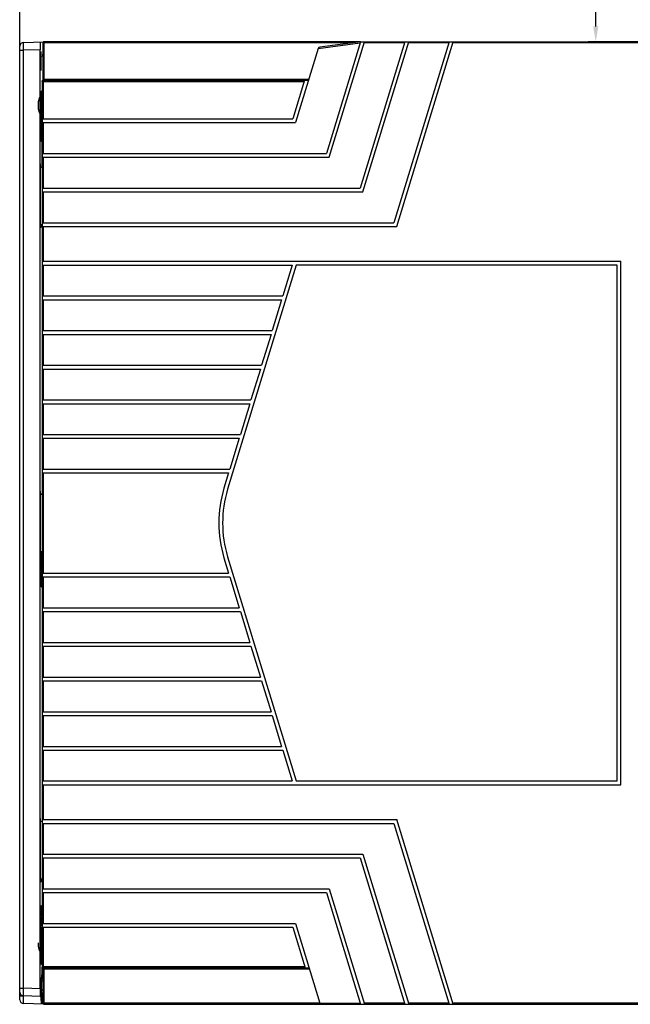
# Model space of a CAD drawing. Header units: millimetres. Extents: x -2013 to 423, y -990 to -169.
# Tile 42 of 50: x -258 to -99, y -578 to -322. Entities that reach past the tile are written whole.
import ezdxf

# ---------------------------------------------------------------- set-up
doc = ezdxf.new("R2010")
doc.units = ezdxf.units.MM
doc.header["$LTSCALE"] = 30.734
doc.header["$PDMODE"] = 3
doc.header["$PDSIZE"] = 2
doc.layers.get('0').update_dxf_attribs({"linetype": 'CONTINUOUS'})
doc.layers.get('Defpoints').update_dxf_attribs({"linetype": 'CONTINUOUS'})
doc.layers.add('02___PRT_ALL_AXES', color=7, linetype='CONTINUOUS')
doc.styles.get("Standard").update_dxf_attribs({"font": 'txt', "width": 0.707})
doc.dimstyles.get("Standard").update_dxf_attribs({"dimtxt": 3.5, "dimasz": 4, "dimexe": 2, "dimexo": 0, "dimtad": 1, "dimdsep": 46, "dimtxsty": 'Standard', "dimcen": 0.09, "dimclrt": 5, "dimadec": 0, "dimazin": 0, "dimtol": 1, "dimtp": 0.01, "dimtm": 0.01, "dimtfac": 1, "dimtofl": 0, "dimtmove": 0, "dimatfit": 3, "dimfxl": 0, "dimtolj": 1, "dimarcsym": 0})

# ---------------------------------------------------------------- blocks, each defined once
blk = doc.blocks.new('*D0')
at = {"color": 0, "lineweight": -2}
for p, q in [((-257.53, -329.98), (-257.53, -268.76)), ((-253.53, -270.76), (-151.95, -270.76)), ((-31.53, -270.76), (-140.09, -270.76)), ((-27.53, -328.11), (-27.53, -268.76))]:
    blk.add_line(p, q, dxfattribs=at)
at = {"color": 0}
for points in [[(-253.53, -270.1), (-253.53, -271.43), (-257.53, -270.76)], [(-31.53, -270.1), (-31.53, -271.43), (-27.53, -270.76)]]:
    blk.add_solid(points, dxfattribs=at)
at = {"layer": 'Defpoints', "color": 0}
for p in [(-27.53, -270.76), (-27.53, -328.11), (-257.53, -329.98)]:
    blk.add_point(p, dxfattribs=at)
at = {"color": 0, "insert": (-146.02, -270.76), "char_height": 3.5, "attachment_point": 5}
blk.add_mtext('\\A1;{\\H1.7143x;230}', dxfattribs=at)
blk = doc.blocks.new('*D21')
at = {"color": 0, "lineweight": -2}
for p, q in [((-75.23, -280.41), (-110.03, -280.41)), ((-108.03, -284.41), (-108.03, -300.05)), ((-108.03, -323.81), (-108.03, -308.17)), ((-68.23, -327.81), (-110.03, -327.81))]:
    blk.add_line(p, q, dxfattribs=at)
at = {"color": 0}
for points in [[(-108.7, -284.41), (-107.37, -284.41), (-108.03, -280.41)], [(-108.7, -323.81), (-107.37, -323.81), (-108.03, -327.81)]]:
    blk.add_solid(points, dxfattribs=at)
at = {"layer": 'Defpoints', "color": 0}
for p in [(-75.23, -280.41), (-108.03, -327.81), (-68.23, -327.81)]:
    blk.add_point(p, dxfattribs=at)
at = {"color": 0, "insert": (-108.03, -304.11), "char_height": 3.5, "attachment_point": 5}
blk.add_mtext('\\A1;{\\fSimSun|b0|i0|c134|p2;\\H1.7143x;（\\Ftxt|c134;60\\fSimSun|b0|i0|c134|p2;）}', dxfattribs=at)

msp = doc.modelspace()

# ---------------------------------------------------------------- linework, layer by layer
at = {"linetype": 'Continuous'}
for p, q in [((-257.53, -576.64), (-257.53, -328.98)), ((-256.56, -327.98), (-251.37, -327.85)), ((-256.53, -329.98), (-256.56, -327.98)), ((-252.24, -329.87), (-256.53, -329.98)), ((-252.24, -573.75), (-252.24, -329.87)), ((-251.53, -328.03), (-251.54, -328.11)), ((-251.54, -328.11), (-251.54, -337.53)), ((-251.53, -328.11), (-251.54, -328.11)), ((-251.24, -327.81), (-251.24, -328.1)), ((-169.17, -327.81), (-251.24, -327.81)), ((-251.24, -328.1), (-251.24, -337.52)), ((-171.28, -328.1), (-251.24, -328.1)), ((-180.07, -329.56), (-185.95, -348.81)), ((-180.07, -329.56), (-169.17, -328.13)), ((-169.08, -327.81), (-179.65, -329.2)), ((-169.08, -327.81), (-177.94, -356.81)), ((-177.2, -357.81), (-168.03, -327.81)), ((-157.57, -327.81), (-169.19, -365.81)), ((-169.08, -327.81), (-48.03, -327.81)), ((-168.45, -366.81), (-156.53, -327.81)), ((-157.67, -328.11), (-168.12, -328.11)), ((-146.07, -327.81), (-160.44, -374.81)), ((-159.7, -375.81), (-145.03, -327.81)), ((-146.16, -328.11), (-156.62, -328.11)), ((-48.03, -328.11), (-145.12, -328.11)), ((-257.53, -329.98), (-256.53, -329.98)), ((-256.53, -573.64), (-256.53, -329.98)), ((-251.54, -337.53), (-251.54, -337.53)), ((-251.24, -337.52), (-182.5, -337.52)), ((-251.72, -338.11), (-251.72, -338.97)), ((-251.72, -338.11), (-183.73, -338.11)), ((-251.72, -338.97), (-251.68, -339.09)), ((-251.68, -339.09), (-251.68, -350.52)), ((-251.64, -347.81), (-251.64, -338.11)), ((-251.55, -337.79), (-251.55, -337.84)), ((-251.5, -337.82), (-251.42, -337.81)), ((-251.42, -337.81), (-182.59, -337.81)), ((-251.42, -337.82), (-251.34, -337.81)), ((-251.34, -347.81), (-251.34, -337.81)), ((-183.64, -337.81), (-186.69, -347.81)), ((-251.98, -351.88), (-251.98, -341.77)), ((-251.98, -341.77), (-251.68, -341.77)), ((-251.95, -340.77), (-251.68, -340.5)), ((-251.95, -340.77), (-251.68, -340.77)), ((-251.64, -557.81), (-251.64, -347.81)), ((-251.64, -347.81), (-186.69, -347.81)), ((-251.64, -348.81), (-185.95, -348.81)), ((-251.34, -356.81), (-251.34, -348.81)), ((-251.68, -350.52), (-251.72, -350.67)), ((-251.72, -360.31), (-251.72, -350.67)), ((-251.95, -353.6), (-251.72, -353.83)), ((-251.64, -356.81), (-177.94, -356.81)), ((-251.64, -357.81), (-177.2, -357.81)), ((-251.34, -365.81), (-251.34, -357.81)), ((-252.18, -360.46), (-251.7, -360.3)), ((-252.15, -375.06), (-252.15, -360.56)), ((-252.07, -360.17), (-252.07, -360.36)), ((-252.07, -360.36), (-252.07, -360.43)), ((-251.7, -360.3), (-251.7, -375.32)), ((-251.64, -365.81), (-169.19, -365.81)), ((-251.64, -366.81), (-168.45, -366.81)), ((-251.34, -374.81), (-251.34, -366.81)), ((-252.18, -375.16), (-251.7, -375.32)), ((-252.15, -375.26), (-252.15, -375.06)), ((-252.15, -375.45), (-252.15, -375.26)), ((-251.72, -375.31), (-251.72, -445.31)), ((-251.64, -374.81), (-160.44, -374.81)), ((-251.64, -375.81), (-159.7, -375.81)), ((-251.34, -384.81), (-251.34, -375.81)), ((-252.09, -376.04), (-252.1, -376.07)), ((-251.64, -384.81), (-101.5, -384.81)), ((-251.64, -385.81), (-186.81, -385.81)), ((-251.34, -393.81), (-251.34, -385.81)), ((-251.64, -393.81), (-189.26, -393.81)), ((-251.64, -394.81), (-189.56, -394.81)), ((-251.34, -402.81), (-251.34, -394.81)), ((-251.64, -402.81), (-192.01, -402.81)), ((-251.64, -403.81), (-192.31, -403.81)), ((-251.34, -411.81), (-251.34, -403.81)), ((-251.64, -411.81), (-194.76, -411.81)), ((-251.64, -412.81), (-195.06, -412.81)), ((-251.34, -420.81), (-251.34, -412.81)), ((-251.64, -420.81), (-197.51, -420.81)), ((-251.64, -421.81), (-197.82, -421.81)), ((-251.34, -429.81), (-251.34, -421.81)), ((-251.64, -429.81), (-200.26, -429.81)), ((-251.64, -430.81), (-200.57, -430.81)), ((-251.34, -438.81), (-251.34, -430.81)), ((-251.64, -438.81), (-203.01, -438.81)), ((-251.64, -439.81), (-203.32, -439.81)), ((-251.34, -465.81), (-251.34, -439.81)), ((-251.7, -445.3), (-252.18, -445.46)), ((-252.15, -460.06), (-252.15, -445.56)), ((-252.07, -445.17), (-252.07, -445.36)), ((-252.07, -445.36), (-252.07, -445.43)), ((-251.7, -445.3), (-251.7, -460.32)), ((-252.18, -460.16), (-251.7, -460.32)), ((-252.15, -460.26), (-252.15, -460.06)), ((-252.15, -460.45), (-252.15, -460.26)), ((-251.94, -460.35), (-251.87, -460.26)), ((-251.72, -460.31), (-251.72, -530.31)), ((-252.09, -461.04), (-252.1, -461.07)), ((-251.94, -460.35), (-251.92, -460.61)), ((-251.92, -460.61), (-251.88, -460.86)), ((-251.88, -460.86), (-251.8, -461.1)), ((-251.8, -461.1), (-251.72, -461.27)), ((-251.99, -465.83), (-251.99, -463.79)), ((-251.99, -463.79), (-251.72, -463.93)), ((-251.7, -465.69), (-251.99, -465.83)), ((-251.64, -465.81), (-203.32, -465.81)), ((-251.64, -466.81), (-203.01, -466.81)), ((-251.34, -474.81), (-251.34, -466.81)), ((-251.72, -469.56), (-251.94, -469.27)), ((-251.64, -474.81), (-200.57, -474.81)), ((-251.64, -475.81), (-200.26, -475.81)), ((-251.34, -483.81), (-251.34, -475.81)), ((-251.64, -483.81), (-197.82, -483.81)), ((-251.64, -484.81), (-197.51, -484.81)), ((-251.34, -492.81), (-251.34, -484.81)), ((-251.64, -492.81), (-195.06, -492.81)), ((-251.64, -493.81), (-194.76, -493.81)), ((-251.34, -501.81), (-251.34, -493.81)), ((-251.64, -501.81), (-192.31, -501.81)), ((-251.64, -502.81), (-192.01, -502.81)), ((-251.34, -510.81), (-251.34, -502.81)), ((-251.64, -510.81), (-189.56, -510.81)), ((-251.64, -511.81), (-189.26, -511.81)), ((-251.34, -519.81), (-251.34, -511.81)), ((-251.64, -519.81), (-186.81, -519.81)), ((-251.64, -520.81), (-101.5, -520.81)), ((-251.34, -529.81), (-251.34, -520.81)), ((-251.7, -530.3), (-252.18, -530.46)), ((-252.15, -545.06), (-252.15, -530.56)), ((-252.07, -530.17), (-252.07, -530.36)), ((-252.07, -530.36), (-252.07, -530.43)), ((-251.7, -530.3), (-251.7, -545.32)), ((-251.64, -529.81), (-159.7, -529.81)), ((-251.64, -530.81), (-160.44, -530.81)), ((-251.34, -538.81), (-251.34, -530.81)), ((-160.44, -530.81), (-146.07, -577.81)), ((-145.03, -577.81), (-159.7, -529.81)), ((-251.64, -538.81), (-168.45, -538.81)), ((-168.45, -538.81), (-156.53, -577.81)), ((-251.64, -539.81), (-169.19, -539.81)), ((-251.34, -547.81), (-251.34, -539.81)), ((-169.19, -539.81), (-157.57, -577.81)), ((-252.18, -545.16), (-251.7, -545.32)), ((-252.15, -545.26), (-252.15, -545.06)), ((-252.15, -545.45), (-252.15, -545.26)), ((-252.09, -546.04), (-252.1, -546.07)), ((-251.72, -545.31), (-251.72, -555.45)), ((-251.64, -547.81), (-177.2, -547.81)), ((-251.64, -548.81), (-177.94, -548.81)), ((-251.34, -556.81), (-251.34, -548.81)), ((-177.94, -548.81), (-169.08, -577.81)), ((-177.2, -547.81), (-168.03, -577.81)), ((-251.95, -552.27), (-251.72, -552.04)), ((-252.06, -555.29), (-252.04, -554.78)), ((-251.98, -554.71), (-252.04, -554.78)), ((-251.72, -554.78), (-252.04, -554.78)), ((-251.98, -554.71), (-251.98, -554.48)), ((-251.98, -554.71), (-251.7, -554.71)), ((-252.06, -555.29), (-252.06, -557.33)), ((-251.72, -555.29), (-252.06, -555.29)), ((-252.04, -557.84), (-252.06, -557.33)), ((-252.06, -557.33), (-251.68, -557.33)), ((-251.68, -555.6), (-251.72, -555.45)), ((-251.68, -555.6), (-251.68, -567.03)), ((-251.64, -556.81), (-185.95, -556.81)), ((-185.95, -556.81), (-179.62, -577.53)), ((-251.98, -557.91), (-252.04, -557.84)), ((-252.04, -557.84), (-251.64, -557.84)), ((-251.98, -565.14), (-251.98, -557.91)), ((-251.98, -557.91), (-251.64, -557.91)), ((-251.64, -568.01), (-251.64, -557.81)), ((-251.64, -557.81), (-186.69, -557.81)), ((-251.34, -568.31), (-251.34, -557.81)), ((-186.69, -557.81), (-183.48, -568.31)), ((-251.94, -567.11), (-251.95, -567.35)), ((-251.72, -567.58), (-251.95, -567.35)), ((-251.68, -567.03), (-251.72, -567.15)), ((-251.72, -567.15), (-251.72, -568.01)), ((-251.8, -570.16), (-251.68, -570.04)), ((-251.78, -570.31), (-251.8, -570.16)), ((-251.72, -568.01), (-183.58, -568.01)), ((-251.68, -570.04), (-251.68, -568.15)), ((-251.66, -570.2), (-251.68, -570.04)), ((-251.64, -570.25), (-251.66, -570.2)), ((-251.6, -570.34), (-251.64, -570.25)), ((-251.54, -568.59), (-251.54, -568.59)), ((-251.54, -568.59), (-251.54, -577.51)), ((-251.5, -568.3), (-251.42, -568.31)), ((-251.42, -568.3), (-251.34, -568.31)), ((-251.42, -568.31), (-182.44, -568.31)), ((-251.24, -568.6), (-251.24, -577.52)), ((-251.24, -568.6), (-182.35, -568.6)), ((-251.84, -571.46), (-251.83, -571.2)), ((-251.84, -571.76), (-251.84, -571.46)), ((-251.84, -574.17), (-251.84, -571.76)), ((-251.54, -571.76), (-251.84, -571.76)), ((-251.54, -570.41), (-251.6, -570.34)), ((-257.53, -573.64), (-256.53, -573.64)), ((-256.56, -575.64), (-256.53, -573.64)), ((-252.24, -573.75), (-256.53, -573.64)), ((-252.15, -574.76), (-252.15, -573.31)), ((-252.15, -573.31), (-252.02, -573.31)), ((-252.02, -573.31), (-252.02, -575.76)), ((-251.84, -574.43), (-251.84, -574.17)), ((-251.54, -574.17), (-251.84, -574.17)), ((-251.83, -575.08), (-251.83, -575)), ((-251.62, -575.34), (-251.72, -575.47)), ((-251.54, -575.28), (-251.62, -575.34)), ((-257.53, -575.64), (-256.59, -575.64)), ((-252.19, -575.75), (-256.56, -575.64)), ((-251.37, -577.78), (-256.56, -577.64)), ((-252.02, -575.76), (-252.18, -575.76)), ((-251.78, -575.61), (-251.8, -575.77)), ((-251.72, -575.84), (-251.8, -575.77)), ((-251.72, -575.47), (-251.78, -575.61)), ((-251.72, -577.27), (-251.72, -575.84)), ((-251.53, -577.27), (-251.72, -577.27)), ((-251.53, -577.51), (-251.54, -577.51)), ((-251.53, -577.59), (-251.54, -577.51)), ((-251.24, -577.52), (-251.24, -577.81)), ((-179.62, -577.52), (-251.24, -577.52)), ((-251.24, -577.81), (-95.07, -577.81)), ((-179.63, -577.51), (-169.17, -577.51)), ((-157.67, -577.51), (-168.12, -577.51)), ((-146.16, -577.51), (-156.62, -577.51)), ((-95.53, -577.51), (-145.12, -577.51))]:
    msp.add_line(p, q, dxfattribs=at)
for points in [[(-251.24, -327.81), (-251.31, -327.82), (-251.38, -327.85), (-251.45, -327.9), (-251.49, -327.96), (-251.53, -328.03)], [(-251.24, -328.1), (-251.31, -328.1), (-251.38, -328.1), (-251.45, -328.1), (-251.5, -328.11), (-251.53, -328.11)], [(-251.58, -331.61), (-251.57, -331.33), (-251.57, -331.07)], [(-251.54, -337.53), (-251.54, -337.57), (-251.54, -337.63), (-251.55, -337.68), (-251.55, -337.74), (-251.55, -337.79)], [(-251.24, -337.52), (-251.32, -337.52), (-251.4, -337.52), (-251.46, -337.52), (-251.51, -337.53), (-251.54, -337.53)], [(-251.24, -337.52), (-251.24, -337.55), (-251.24, -337.58), (-251.25, -337.6), (-251.25, -337.63), (-251.25, -337.66), (-251.25, -337.68), (-251.25, -337.71), (-251.25, -337.73), (-251.25, -337.74), (-251.25, -337.76), (-251.25, -337.77), (-251.25, -337.78), (-251.25, -337.79), (-251.26, -337.8), (-251.26, -337.8), (-251.26, -337.81), (-251.26, -337.81), (-251.26, -337.81)], [(-251.72, -338.11), (-251.71, -338.03), (-251.68, -337.96), (-251.63, -337.9), (-251.57, -337.85), (-251.5, -337.82)], [(-251.64, -338.11), (-251.63, -338.03), (-251.6, -337.96), (-251.55, -337.9), (-251.49, -337.85), (-251.42, -337.82)], [(-251.72, -351.75), (-251.76, -351.76), (-251.98, -351.88)], [(-251.95, -353.6), (-251.96, -353.39), (-251.96, -353.19), (-251.97, -352.98), (-251.97, -352.76), (-251.97, -352.54), (-251.98, -352.32), (-251.98, -352.1), (-251.98, -351.88)], [(-251.72, -352.96), (-251.75, -353), (-251.81, -353.09), (-251.86, -353.18), (-251.9, -353.26), (-251.92, -353.35), (-251.94, -353.44), (-251.95, -353.52), (-251.95, -353.6)], [(-252.15, -360.56), (-252.15, -360.36), (-252.15, -360.17), (-252.14, -360)], [(-252.14, -360), (-252.14, -359.85), (-252.14, -359.72), (-252.13, -359.63), (-252.13, -359.57), (-252.12, -359.55)], [(-252.12, -376.07), (-252.13, -376.05), (-252.13, -375.99), (-252.14, -375.9), (-252.14, -375.77), (-252.14, -375.62), (-252.15, -375.45)], [(-252.07, -375.62), (-252.08, -375.77), (-252.08, -375.9), (-252.09, -375.99), (-252.09, -376.04)], [(-252.07, -375.19), (-252.07, -375.26), (-252.07, -375.45), (-252.07, -375.62)], [(-252.14, -445), (-252.14, -444.85), (-252.14, -444.72), (-252.13, -444.63), (-252.13, -444.57), (-252.12, -444.55)], [(-252.15, -445.56), (-252.15, -445.36), (-252.15, -445.17), (-252.14, -445)], [(-252.07, -460.19), (-252.07, -460.26), (-252.07, -460.45), (-252.07, -460.62)], [(-252.12, -461.07), (-252.13, -461.05), (-252.13, -460.99), (-252.14, -460.9), (-252.14, -460.77), (-252.14, -460.62), (-252.15, -460.45)], [(-252.07, -460.62), (-252.08, -460.77), (-252.08, -460.9), (-252.09, -460.99), (-252.09, -461.04)], [(-251.99, -463.79), (-251.99, -463.45), (-251.99, -463.11), (-251.99, -462.76), (-251.98, -462.41), (-251.98, -462.06), (-251.97, -461.71)], [(-251.97, -461.71), (-251.97, -461.37), (-251.96, -461.03)], [(-251.96, -461.03), (-251.95, -460.69), (-251.94, -460.35)], [(-251.99, -466.69), (-251.99, -466.42), (-251.99, -466.14), (-251.99, -465.83)], [(-251.94, -469.27), (-251.95, -469.1), (-251.95, -468.92), (-251.95, -468.75), (-251.96, -468.57), (-251.96, -468.38), (-251.97, -468.19), (-251.97, -468), (-251.97, -467.8), (-251.98, -467.6), (-251.98, -467.39), (-251.98, -467.17), (-251.99, -466.93), (-251.99, -466.69)], [(-251.72, -468.35), (-251.79, -468.5), (-251.87, -468.75), (-251.92, -469.01), (-251.94, -469.27)], [(-252.15, -530.56), (-252.15, -530.36), (-252.15, -530.17), (-252.14, -530)], [(-252.14, -530), (-252.14, -529.85), (-252.14, -529.72), (-252.13, -529.63), (-252.13, -529.57), (-252.12, -529.55)], [(-252.12, -546.07), (-252.13, -546.05), (-252.13, -545.99), (-252.14, -545.9), (-252.14, -545.77), (-252.14, -545.62), (-252.15, -545.45)], [(-252.07, -545.62), (-252.08, -545.77), (-252.08, -545.9), (-252.09, -545.99), (-252.09, -546.04)], [(-252.07, -545.19), (-252.07, -545.26), (-252.07, -545.45), (-252.07, -545.62)], [(-251.98, -554.48), (-251.98, -554.22), (-251.98, -553.95), (-251.97, -553.68), (-251.97, -553.4), (-251.97, -553.12), (-251.96, -552.84), (-251.96, -552.56), (-251.95, -552.27)], [(-251.95, -552.27), (-251.94, -552.51), (-251.89, -552.76), (-251.81, -553), (-251.72, -553.21)], [(-251.98, -554.48), (-251.91, -554.54), (-251.84, -554.6), (-251.77, -554.66), (-251.7, -554.71)], [(-251.68, -564.9), (-251.69, -564.9), (-251.98, -565.14)], [(-251.97, -566.22), (-251.97, -565.94), (-251.98, -565.67), (-251.98, -565.4), (-251.98, -565.14)], [(-251.96, -566.78), (-251.97, -566.5), (-251.97, -566.22)], [(-251.95, -567.35), (-251.96, -567.06), (-251.96, -566.78)], [(-251.71, -566.38), (-251.82, -566.62), (-251.89, -566.87), (-251.94, -567.11)], [(-251.83, -570.92), (-251.83, -570.75), (-251.82, -570.59), (-251.82, -570.45), (-251.81, -570.33), (-251.81, -570.25), (-251.8, -570.19), (-251.8, -570.16)], [(-251.72, -568.01), (-251.71, -568.09), (-251.68, -568.16), (-251.63, -568.22), (-251.57, -568.27), (-251.5, -568.3)], [(-251.68, -570.04), (-251.68, -570.04), (-251.67, -570.03), (-251.66, -570.03), (-251.65, -570.02), (-251.63, -570.01), (-251.61, -570), (-251.58, -569.99), (-251.55, -569.98), (-251.54, -569.97)], [(-251.64, -568.01), (-251.63, -568.09), (-251.6, -568.16), (-251.55, -568.22), (-251.49, -568.27), (-251.42, -568.3)], [(-251.55, -568.28), (-251.55, -568.32), (-251.55, -568.37)], [(-251.55, -568.37), (-251.55, -568.42), (-251.54, -568.48), (-251.54, -568.54), (-251.54, -568.59)], [(-251.24, -568.6), (-251.32, -568.6), (-251.4, -568.6), (-251.46, -568.6), (-251.51, -568.59), (-251.54, -568.59)], [(-251.26, -568.31), (-251.26, -568.31), (-251.26, -568.32), (-251.26, -568.32), (-251.25, -568.33), (-251.25, -568.34), (-251.25, -568.36), (-251.25, -568.38), (-251.25, -568.39), (-251.25, -568.41), (-251.25, -568.43), (-251.25, -568.45), (-251.25, -568.47), (-251.25, -568.48), (-251.25, -568.5), (-251.25, -568.53), (-251.24, -568.55), (-251.24, -568.57), (-251.24, -568.6)], [(-251.83, -571.2), (-251.83, -570.96), (-251.83, -570.92)], [(-251.54, -570.64), (-251.62, -570.58), (-251.72, -570.46), (-251.78, -570.31)], [(-251.83, -575), (-251.83, -574.88), (-251.84, -574.67), (-251.84, -574.43)], [(-251.8, -575.77), (-251.8, -575.73), (-251.81, -575.66), (-251.82, -575.55), (-251.82, -575.41), (-251.83, -575.25), (-251.83, -575.08)], [(-256.59, -576.28), (-256.59, -575.97), (-256.59, -575.64)], [(-256.56, -577.64), (-256.57, -577.61), (-256.57, -577.54), (-256.58, -577.42), (-256.59, -577.26), (-256.59, -577.07), (-256.59, -576.84), (-256.59, -576.57), (-256.59, -576.28)], [(-251.24, -577.52), (-251.31, -577.52), (-251.39, -577.52), (-251.45, -577.52), (-251.5, -577.52), (-251.53, -577.51)], [(-251.24, -577.81), (-251.31, -577.8), (-251.38, -577.77), (-251.45, -577.72), (-251.5, -577.66), (-251.53, -577.59)]]:
    msp.add_lwpolyline(points, dxfattribs=at)
for centre, radius, start, end in [((-256.53, -328.98), 1, 91.5, 180), ((-179.58, -329.71), 0.513, 97.5002, 163), ((-246.78, -344.31), 6, 144.7739, 215.2261), ((-246.78, -561.81), 6, 180, 215.2261), ((-256.53, -574.64), 1, 180, 268.5), ((-256.53, -576.64), 1, 180, 268.5), ((-179.24, -577.41), 0.4, 194.3609, 270)]:
    msp.add_arc(centre, radius, start, end, dxfattribs=at)
for centre, major_axis, ratio, start_param, end_param in [((-252.19, -329.87), (0, 2), 0.026177, 0.000686, 1.571482), ((-251.95, -341.77), (0, 1), 0.026186, 0.02618, 1.570796), ((-252.08, -573.31), (0, 2.5), 0.026186, -1.570796, 1.570796), ((-252.19, -573.75), (0, 2), 0.026177, 1.57011, 3.140907), ((-252.18, -574.75), (0, 1), 0.026249, -1.964789, -1.572855), ((-251.97, -575.76), (0, 2), 0.026177, 1.571481, 3.140908), ((-251.12, -575.85), (0.425, -0.425), 0.999315, -2.986895, -2.356537), ((-251.7, -577.27), (0, 0.5), 0.026177, 1.57011, 3.140907), ((-251.12, -575.85), (-0.425, 0.425), 0.999315, 0.017149, 0.154697)]:
    msp.add_ellipse(centre, major_axis=major_axis, ratio=ratio, start_param=start_param, end_param=end_param, dxfattribs=at)
msp.add_ellipse((-252.08, -332.81), major_axis=(0, 2.5), ratio=0.026186, dxfattribs=at)
at = {"layer": '02___PRT_ALL_AXES', "linetype": 'Continuous'}
for p, q in [((-185.76, -385.81), (-203.57, -444.04)), ((-186.81, -385.81), (-189.26, -393.81)), ((-102.5, -385.81), (-185.76, -385.81)), ((-102.5, -519.81), (-102.5, -385.81)), ((-101.5, -520.81), (-101.5, -384.81)), ((-189.56, -394.81), (-192.01, -402.81)), ((-192.31, -403.81), (-194.76, -411.81)), ((-195.06, -412.81), (-197.51, -420.81)), ((-197.82, -421.81), (-200.26, -429.81)), ((-200.57, -430.81), (-203.01, -438.81)), ((-203.32, -439.81), (-204.52, -443.75)), ((-204.52, -461.87), (-203.32, -465.81)), ((-203.57, -461.58), (-185.76, -519.81)), ((-203.01, -466.81), (-200.57, -474.81)), ((-200.26, -475.81), (-197.82, -483.81)), ((-197.51, -484.81), (-195.06, -492.81)), ((-194.76, -493.81), (-192.31, -501.81)), ((-192.01, -502.81), (-189.56, -510.81)), ((-189.26, -511.81), (-186.81, -519.81)), ((-185.76, -519.81), (-102.5, -519.81))]:
    msp.add_line(p, q, dxfattribs=at)
for radius in [31, 30]:
    msp.add_arc((-174.88, -452.81), radius, 163, 197, dxfattribs=at)

# ---------------------------------------------------------------- dimensions: what is measured, and where the dimension line sits
at = {"color": 2}
dim = msp.add_linear_dim(base=(-27.53, -270.76), p1=(-257.53, -329.98), p2=(-27.53, -328.11), text='{\\H1.7143x;<>}', dimstyle='Standard', override={"dimtad": 0, "dimtih": 1, "dimtoh": 1, "dimdec": 0, "dimzin": 0, "dimcen": 5.0292, "dimclrt": 0, "dimtol": 0, "dimtdec": 0, "dimtzin": 0}, dxfattribs=at)
dim.commit()
dim.dimension.update_dxf_attribs({"geometry": '*D0', "text_midpoint": (-146.02, -270.76), "dimtype": 160})
dim = msp.add_linear_dim(base=(-108.03, -327.81), p1=(-75.23, -280.41), p2=(-68.23, -327.81), angle=90, text='{\\fSimSun|b0|i0|c134|p2;\\H1.7143x;（\\Ftxt|c134;60\\fSimSun|b0|i0|c134|p2;）}', dimstyle='Standard', override={"dimtad": 0, "dimtih": 1, "dimtoh": 1, "dimdec": 0, "dimzin": 0, "dimcen": 5.0292, "dimclrt": 0, "dimtol": 0, "dimtdec": 0, "dimtzin": 0}, dxfattribs=at)
dim.commit()
dim.dimension.update_dxf_attribs({"geometry": '*D21', "text_midpoint": (-108.03, -304.11)})

doc.saveas('drawing.dxf')
